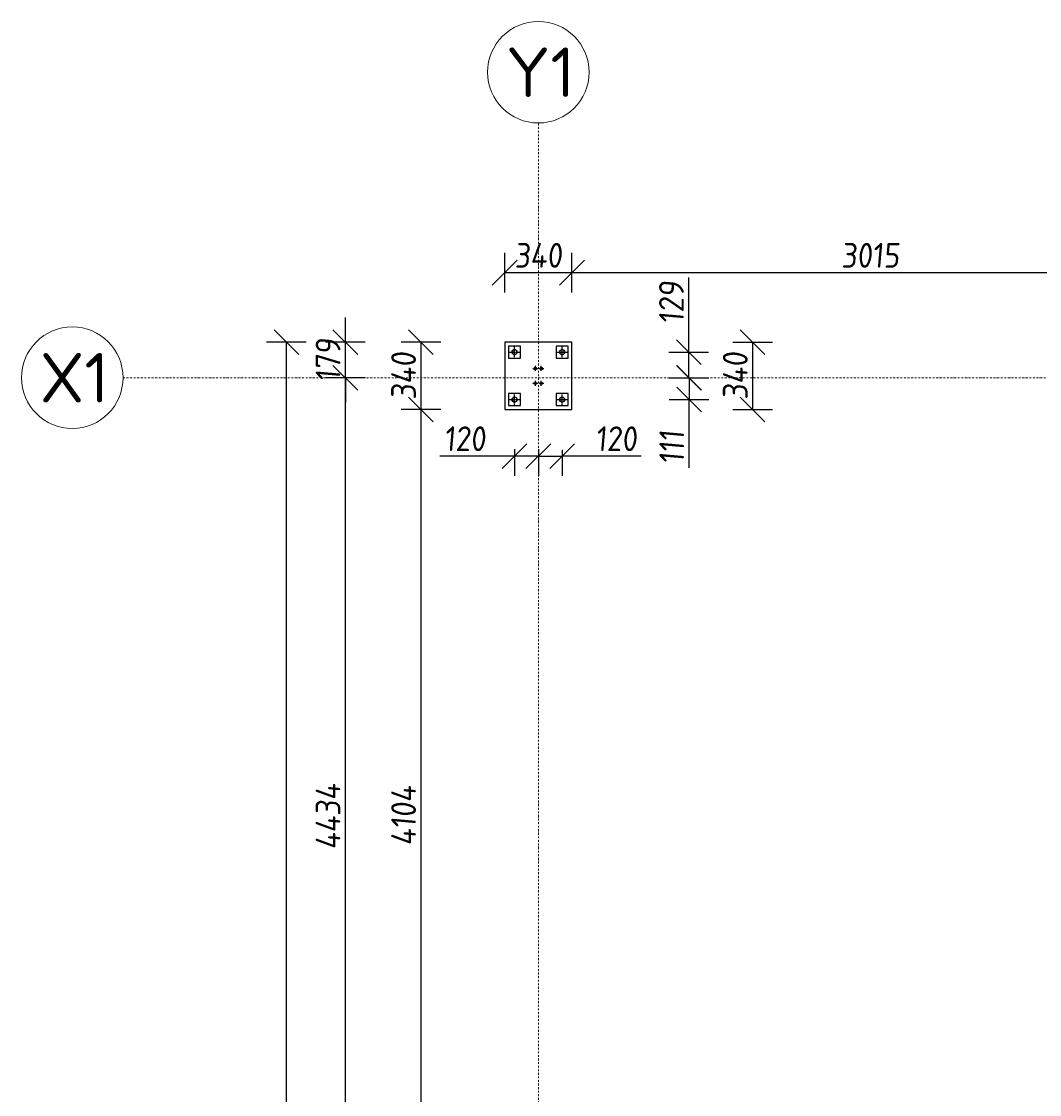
# Model space of a CAD drawing. Header units: millimetres. Extents: x -466 to 16805, y 551 to 14310.
# Tile 5 of 9: x -466 to 4677, y 7915 to 13336. Entities that reach past the tile are written whole.
import ezdxf

# ---------------------------------------------------------------- set-up
doc = ezdxf.new("R2010")
doc.units = ezdxf.units.MM
doc.linetypes.add('CENTER', pattern=[2, 1.25, -0.25, 0.25, -0.25])
doc.linetypes.add('Kropki i Kreski', pattern=[360, 180, -90, 0, -90])
doc.layers.add('Osie_Nr_pióra__101_Nr_pióra__7', color=3, linetype='Continuous', lineweight=18)
for name, color, linetype in [('Rbcs_EX_Osie', 7, 'Continuous'), ('Rbcs_EX_Profile', 7, 'Continuous'), ('Rbcs_EX_Siatki', 7, 'Continuous'), ('Rbcs_EX_Wymiary', 7, 'Continuous')]:
    doc.layers.add(name, color=color, linetype=linetype)
doc.styles.add('RBCS_dim', font='isocpeur.ttf', dxfattribs={"width": 0.9, "oblique": 5})
doc.styles.add('RBCS_opis1', font='isocpeur.ttf', dxfattribs={"oblique": 5, "height": 5})
doc.dimstyles.new('Copy of RBCS_STANDARD', dxfattribs={"dimtxt": 2.5, "dimasz": 2.5, "dimexe": 2, "dimexo": 5, "dimgap": 0.5, "dimtad": 1, "dimdec": 0, "dimtxsty": 'RBCS_dim', "dimblk": 'OBLIQUE', "dimcen": 2.5, "dimclrd": 3, "dimclre": 3, "dimclrt": 6, "dimadec": 0, "dimazin": 0, "dimtfac": 1, "dimtdec": 0, "dimtix": 1, "dimtmove": 0, "dimatfit": 3, "dimfxl": 2, "dimfxlon": 1, "dimarcsym": 0})

# ---------------------------------------------------------------- blocks, each defined once
blk = doc.blocks.new('_OBLIQUE')
at = {"color": 0, "linetype": 'ByBlock'}
blk.add_line((-0.5, -0.5), (0.5, 0.5), dxfattribs=at)
blk = doc.blocks.new('*D165')
at = {"layer": 'Defpoints', "color": 0, "lineweight": 25, "transparency": 16777216}
for p in [(2315.2, 12067.3), (1975.2, 11715.9), (2315.2, 11715.9)]:
    blk.add_point(p, dxfattribs=at)
at = {"layer": 'Rbcs_EX_Wymiary', "color": 3, "lineweight": -2, "transparency": 16777216}
for p, q in [((1975.2, 11967.3), (1975.2, 12167.3)), ((2315.2, 11967.3), (2315.2, 12167.3)), ((1975.2, 12067.3), (2315.2, 12067.3))]:
    blk.add_line(p, q, dxfattribs=at)
at = {"layer": 'Rbcs_EX_Wymiary', "color": 3, "lineweight": -2, "transparency": 16777216, "xscale": 125, "yscale": 125, "zscale": 125, "rotation": 180}
blk.add_blockref('_OBLIQUE', (1975.2, 12067.3), dxfattribs=at)
at = {"layer": 'Rbcs_EX_Wymiary', "color": 3, "lineweight": -2, "transparency": 16777216, "xscale": 125, "yscale": 125, "zscale": 125}
blk.add_blockref('_OBLIQUE', (2315.2, 12067.3), dxfattribs=at)
at = {"layer": 'Rbcs_EX_Wymiary', "color": 6, "transparency": 16777216, "insert": (2145.2, 12154.8), "char_height": 125, "attachment_point": 5, "style": 'RBCS_dim'}
blk.add_mtext('340', dxfattribs=at)
blk = doc.blocks.new('*D166')
at = {"layer": 'Defpoints', "color": 0, "lineweight": 25, "transparency": 16777216}
for p in [(5330.2, 12067.3), (2315.2, 11715.9), (5330.2, 11736.4)]:
    blk.add_point(p, dxfattribs=at)
at = {"layer": 'Rbcs_EX_Wymiary', "color": 3, "lineweight": -2, "transparency": 16777216}
for p, q in [((2315.2, 11967.3), (2315.2, 12167.3)), ((5330.2, 11986.4), (5330.2, 12167.3)), ((2315.2, 12067.3), (5330.2, 12067.3))]:
    blk.add_line(p, q, dxfattribs=at)
at = {"layer": 'Rbcs_EX_Wymiary', "color": 3, "lineweight": -2, "transparency": 16777216, "xscale": 125, "yscale": 125, "zscale": 125, "rotation": 180}
blk.add_blockref('_OBLIQUE', (2315.2, 12067.3), dxfattribs=at)
at = {"layer": 'Rbcs_EX_Wymiary', "color": 3, "lineweight": -2, "transparency": 16777216, "xscale": 125, "yscale": 125, "zscale": 125}
blk.add_blockref('_OBLIQUE', (5330.2, 12067.3), dxfattribs=at)
at = {"layer": 'Rbcs_EX_Wymiary', "color": 6, "transparency": 16777216, "insert": (3822.7, 12154.8), "char_height": 125, "attachment_point": 5, "style": 'RBCS_dim'}
blk.add_mtext('3015', dxfattribs=at)
blk = doc.blocks.new('*D174')
at = {"layer": 'Defpoints', "color": 0, "lineweight": 25, "transparency": 16777216}
for p in [(1975.2, 11715.9), (1551.9, 11375.9), (1975.2, 11375.9)]:
    blk.add_point(p, dxfattribs=at)
at = {"layer": 'Rbcs_EX_Wymiary', "color": 3, "lineweight": -2, "transparency": 16777216}
for p, q in [((1651.9, 11715.9), (1451.9, 11715.9)), ((1551.9, 11715.9), (1551.9, 11375.9)), ((1651.9, 11375.9), (1451.9, 11375.9))]:
    blk.add_line(p, q, dxfattribs=at)
at = {"layer": 'Rbcs_EX_Wymiary', "color": 3, "lineweight": -2, "transparency": 16777216, "xscale": 125, "yscale": 125, "zscale": 125}
for p, rotation in [((1551.9, 11715.9), 90), ((1551.9, 11375.9), 270)]:
    blk.add_blockref('_OBLIQUE', p, dxfattribs=dict(at, rotation=rotation))
at = {"layer": 'Rbcs_EX_Wymiary', "color": 6, "transparency": 16777216, "insert": (1464.4, 11545.9), "char_height": 125, "attachment_point": 5, "rotation": 90, "style": 'RBCS_dim'}
blk.add_mtext('340', dxfattribs=at)
blk = doc.blocks.new('*D175')
at = {"layer": 'Defpoints', "color": 0, "lineweight": 25, "transparency": 16777216}
for p in [(1975.2, 11375.9), (1551.9, 7272.4), (1972.2, 7272.4)]:
    blk.add_point(p, dxfattribs=at)
at = {"layer": 'Rbcs_EX_Wymiary', "color": 3, "lineweight": -2, "transparency": 16777216}
for p, q in [((1651.9, 11375.9), (1451.9, 11375.9)), ((1551.9, 11375.9), (1551.9, 7272.4)), ((1651.9, 7272.4), (1451.9, 7272.4))]:
    blk.add_line(p, q, dxfattribs=at)
at = {"layer": 'Rbcs_EX_Wymiary', "color": 3, "lineweight": -2, "transparency": 16777216, "xscale": 125, "yscale": 125, "zscale": 125}
for p, rotation in [((1551.9, 11375.9), 90), ((1551.9, 7272.4), 270)]:
    blk.add_blockref('_OBLIQUE', p, dxfattribs=dict(at, rotation=rotation))
at = {"layer": 'Rbcs_EX_Wymiary', "color": 6, "transparency": 16777216, "insert": (1464.4, 9324.1), "char_height": 125, "attachment_point": 5, "rotation": 90, "style": 'RBCS_dim'}
blk.add_mtext('4104', dxfattribs=at)
blk = doc.blocks.new('*D213')
at = {"layer": 'Defpoints', "color": 0, "lineweight": 25, "transparency": 16777216}
for p in [(1170.3, 11536.4), (1975.2, 11536.4), (1972.2, 7102.4)]:
    blk.add_point(p, dxfattribs=at)
at = {"layer": 'Rbcs_EX_Wymiary', "color": 3, "lineweight": -2, "transparency": 16777216}
for p, q in [((1270.3, 11536.4), (1070.3, 11536.4)), ((1170.3, 7102.4), (1170.3, 11536.4)), ((1270.3, 7102.4), (1070.3, 7102.4))]:
    blk.add_line(p, q, dxfattribs=at)
at = {"layer": 'Rbcs_EX_Wymiary', "color": 3, "lineweight": -2, "transparency": 16777216, "xscale": 125, "yscale": 125, "zscale": 125}
for p, rotation in [((1170.3, 11536.4), 90), ((1170.3, 7102.4), 270)]:
    blk.add_blockref('_OBLIQUE', p, dxfattribs=dict(at, rotation=rotation))
at = {"layer": 'Rbcs_EX_Wymiary', "color": 6, "transparency": 16777216, "insert": (1082.8, 9319.4), "char_height": 125, "attachment_point": 5, "rotation": 90, "style": 'RBCS_dim'}
blk.add_mtext('4434', dxfattribs=at)
blk = doc.blocks.new('*D214')
at = {"layer": 'Defpoints', "color": 0, "lineweight": 25, "transparency": 16777216}
for p in [(1170.3, 11715.9), (1975.2, 11715.9), (1975.2, 11536.4)]:
    blk.add_point(p, dxfattribs=at)
at = {"layer": 'Rbcs_EX_Wymiary', "color": 3, "lineweight": -2, "transparency": 16777216}
for p, q in [((1170.3, 11715.9), (1170.3, 11840.9)), ((1270.3, 11715.9), (1070.3, 11715.9)), ((1170.3, 11536.4), (1170.3, 11715.9)), ((1270.3, 11536.4), (1070.3, 11536.4)), ((1170.3, 11536.4), (1170.3, 11411.4))]:
    blk.add_line(p, q, dxfattribs=at)
at = {"layer": 'Rbcs_EX_Wymiary', "color": 3, "lineweight": -2, "transparency": 16777216, "xscale": 125, "yscale": 125, "zscale": 125}
for p, rotation in [((1170.3, 11715.9), 270), ((1170.3, 11536.4), 90)]:
    blk.add_blockref('_OBLIQUE', p, dxfattribs=dict(at, rotation=rotation))
at = {"layer": 'Rbcs_EX_Wymiary', "color": 6, "transparency": 16777216, "insert": (1082.8, 11626.1), "char_height": 125, "attachment_point": 5, "rotation": 90, "style": 'RBCS_dim'}
blk.add_mtext('179', dxfattribs=at)
blk = doc.blocks.new('*D215')
at = {"layer": 'Defpoints', "color": 0, "lineweight": 25, "transparency": 16777216}
for p in [(872.4, 11715.9), (1975.2, 11715.9), (1975.1, 2488.9)]:
    blk.add_point(p, dxfattribs=at)
at = {"layer": 'Rbcs_EX_Wymiary', "color": 3, "lineweight": -2, "transparency": 16777216}
for p, q in [((972.4, 11715.9), (772.4, 11715.9)), ((872.4, 2488.9), (872.4, 11715.9)), ((972.4, 2488.9), (772.4, 2488.9))]:
    blk.add_line(p, q, dxfattribs=at)
at = {"layer": 'Rbcs_EX_Wymiary', "color": 3, "lineweight": -2, "transparency": 16777216, "xscale": 125, "yscale": 125, "zscale": 125}
for p, rotation in [((872.4, 11715.9), 90), ((872.4, 2488.9), 270)]:
    blk.add_blockref('_OBLIQUE', p, dxfattribs=dict(at, rotation=rotation))
at = {"layer": 'Rbcs_EX_Wymiary', "color": 6, "transparency": 16777216, "insert": (784.9, 7102.4), "char_height": 125, "attachment_point": 5, "rotation": 90, "style": 'RBCS_dim'}
blk.add_mtext('9227', dxfattribs=at)
blk = doc.blocks.new('*D186')
at = {"layer": 'Defpoints', "color": 0, "lineweight": 25, "transparency": 16777216}
for p in [(2025.2, 11425.9), (2145.2, 11425.9), (2145.2, 11140.6)]:
    blk.add_point(p, dxfattribs=at)
at = {"layer": 'Rbcs_EX_Wymiary', "color": 3, "lineweight": -2, "transparency": 16777216}
for p, q in [((2025.2, 11175.9), (2025.2, 11040.6)), ((2145.2, 11175.9), (2145.2, 11040.6)), ((2025.2, 11140.6), (1648, 11140.6)), ((2145.2, 11140.6), (2025.2, 11140.6))]:
    blk.add_line(p, q, dxfattribs=at)
at = {"layer": 'Rbcs_EX_Wymiary', "color": 3, "lineweight": -2, "transparency": 16777216, "xscale": 125, "yscale": 125, "zscale": 125, "rotation": 180}
blk.add_blockref('_OBLIQUE', (2025.2, 11140.6), dxfattribs=at)
at = {"layer": 'Rbcs_EX_Wymiary', "color": 3, "lineweight": -2, "transparency": 16777216, "xscale": 125, "yscale": 125, "zscale": 125}
blk.add_blockref('_OBLIQUE', (2145.2, 11140.6), dxfattribs=at)
at = {"layer": 'Rbcs_EX_Wymiary', "color": 6, "transparency": 16777216, "insert": (1774.1, 11228.1), "char_height": 125, "attachment_point": 5, "style": 'RBCS_dim'}
blk.add_mtext('120', dxfattribs=at)
blk = doc.blocks.new('*D187')
at = {"layer": 'Defpoints', "color": 0, "lineweight": 25, "transparency": 16777216}
for p in [(2145.2, 11422.5), (2265.2, 11422.5), (2265.2, 11140.6)]:
    blk.add_point(p, dxfattribs=at)
at = {"layer": 'Rbcs_EX_Wymiary', "color": 3, "lineweight": -2, "transparency": 16777216}
for p, q in [((2145.2, 11172.5), (2145.2, 11040.6)), ((2265.2, 11172.5), (2265.2, 11040.6)), ((2145.2, 11140.6), (2265.2, 11140.6)), ((2664.9, 11140.6), (2265.2, 11140.6))]:
    blk.add_line(p, q, dxfattribs=at)
at = {"layer": 'Rbcs_EX_Wymiary', "color": 3, "lineweight": -2, "transparency": 16777216, "xscale": 125, "yscale": 125, "zscale": 125, "rotation": 180}
blk.add_blockref('_OBLIQUE', (2145.2, 11140.6), dxfattribs=at)
at = {"layer": 'Rbcs_EX_Wymiary', "color": 3, "lineweight": -2, "transparency": 16777216, "xscale": 125, "yscale": 125, "zscale": 125}
blk.add_blockref('_OBLIQUE', (2265.2, 11140.6), dxfattribs=at)
at = {"layer": 'Rbcs_EX_Wymiary', "color": 6, "transparency": 16777216, "insert": (2538.8, 11228.1), "char_height": 125, "attachment_point": 5, "style": 'RBCS_dim'}
blk.add_mtext('120', dxfattribs=at)
blk = doc.blocks.new('*D188')
at = {"layer": 'Defpoints', "color": 0, "lineweight": 25, "transparency": 16777216}
for p in [(2265.2, 11665.9), (2145.2, 11536.4), (2905.1, 11536.4)]:
    blk.add_point(p, dxfattribs=at)
at = {"layer": 'Rbcs_EX_Wymiary', "color": 3, "lineweight": -2, "transparency": 16777216}
for p, q in [((2905.1, 11665.9), (2905.1, 12043.1)), ((2805.1, 11665.9), (3005.1, 11665.9)), ((2905.1, 11536.4), (2905.1, 11665.9)), ((2805.1, 11536.4), (3005.1, 11536.4))]:
    blk.add_line(p, q, dxfattribs=at)
at = {"layer": 'Rbcs_EX_Wymiary', "color": 3, "lineweight": -2, "transparency": 16777216, "xscale": 125, "yscale": 125, "zscale": 125}
for p, rotation in [((2905.1, 11665.9), 90), ((2905.1, 11536.4), 270)]:
    blk.add_blockref('_OBLIQUE', p, dxfattribs=dict(at, rotation=rotation))
at = {"layer": 'Rbcs_EX_Wymiary', "color": 6, "transparency": 16777216, "insert": (2817.6, 11917), "char_height": 125, "attachment_point": 5, "rotation": 90, "style": 'RBCS_dim'}
blk.add_mtext('129', dxfattribs=at)
blk = doc.blocks.new('*D189')
at = {"layer": 'Defpoints', "color": 0, "lineweight": 25, "transparency": 16777216}
for p in [(2145.2, 11536.4), (2265.2, 11425.9), (2906.6, 11425.9)]:
    blk.add_point(p, dxfattribs=at)
at = {"layer": 'Rbcs_EX_Wymiary', "color": 3, "lineweight": -2, "transparency": 16777216}
for p, q in [((2806.6, 11536.4), (3006.6, 11536.4)), ((2906.6, 11536.4), (2906.6, 11425.9)), ((2806.6, 11425.9), (3006.6, 11425.9)), ((2906.6, 11081.3), (2906.6, 11425.9))]:
    blk.add_line(p, q, dxfattribs=at)
at = {"layer": 'Rbcs_EX_Wymiary', "color": 3, "lineweight": -2, "transparency": 16777216, "xscale": 125, "yscale": 125, "zscale": 125}
for p, rotation in [((2906.6, 11536.4), 90), ((2906.6, 11425.9), 270)]:
    blk.add_blockref('_OBLIQUE', p, dxfattribs=dict(at, rotation=rotation))
at = {"layer": 'Rbcs_EX_Wymiary', "color": 6, "transparency": 16777216, "insert": (2819.1, 11184.9), "char_height": 125, "attachment_point": 5, "rotation": 90, "style": 'RBCS_dim'}
blk.add_mtext('111', dxfattribs=at)
blk = doc.blocks.new('*D190')
at = {"layer": 'Defpoints', "color": 0, "lineweight": 25, "transparency": 16777216}
for p in [(2315.2, 11715.9), (2315.2, 11375.9), (3227.6, 11375.9)]:
    blk.add_point(p, dxfattribs=at)
at = {"layer": 'Rbcs_EX_Wymiary', "color": 3, "lineweight": -2, "transparency": 16777216}
for p, q in [((3127.6, 11715.9), (3327.6, 11715.9)), ((3227.6, 11715.9), (3227.6, 11375.9)), ((3127.6, 11375.9), (3327.6, 11375.9))]:
    blk.add_line(p, q, dxfattribs=at)
at = {"layer": 'Rbcs_EX_Wymiary', "color": 3, "lineweight": -2, "transparency": 16777216, "xscale": 125, "yscale": 125, "zscale": 125}
for p, rotation in [((3227.6, 11715.9), 90), ((3227.6, 11375.9), 270)]:
    blk.add_blockref('_OBLIQUE', p, dxfattribs=dict(at, rotation=rotation))
at = {"layer": 'Rbcs_EX_Wymiary', "color": 6, "transparency": 16777216, "insert": (3140.1, 11545.9), "char_height": 125, "attachment_point": 5, "rotation": 90, "style": 'RBCS_dim'}
blk.add_mtext('340', dxfattribs=at)

msp = doc.modelspace()

# ---------------------------------------------------------------- linework, layer by layer
at = {"layer": 'Osie_Nr_pióra__101_Nr_pióra__7', "linetype": 'Kropki i Kreski', "ltscale": 0.05}
for p, q in [((2145.2, 1064.5), (2145.2, 12823.5)), ((47, 11536.4), (16291.7, 11536.3))]:
    msp.add_line(p, q, dxfattribs=at)
at = {"layer": 'Osie_Nr_pióra__101_Nr_pióra__7', "linetype": 'Continuous'}
for p, q in [((2145.2, 12823.5), (2145.2, 12823.5)), ((2145.2, 12823.5), (2145.2, 12823.5)), ((47, 11536.4), (47.1, 11536.4)), ((47, 11536.4), (47.1, 11536.4))]:
    msp.add_line(p, q, dxfattribs=at)
at = {"layer": 'Rbcs_EX_Osie', "color": 5, "linetype": 'CENTER'}
for p, q in [((1999.2, 11665.9), (2051.2, 11665.9)), ((2025.2, 11639.9), (2025.2, 11691.9)), ((2239.2, 11665.9), (2291.2, 11665.9)), ((2265.2, 11639.9), (2265.2, 11691.9)), ((2117.2, 11583.4), (2143.2, 11583.4)), ((2130.2, 11570.4), (2130.2, 11596.4)), ((2147.2, 11583.4), (2173.2, 11583.4)), ((2160.2, 11570.4), (2160.2, 11596.4)), ((2117.2, 11508.4), (2143.2, 11508.4)), ((2130.2, 11495.4), (2130.2, 11521.4)), ((2147.2, 11508.4), (2173.2, 11508.4)), ((2160.2, 11495.4), (2160.2, 11521.4)), ((2025.2, 11399.9), (2025.2, 11451.9)), ((2265.2, 11399.9), (2265.2, 11451.9)), ((1999.2, 11425.9), (2051.2, 11425.9)), ((2239.2, 11425.9), (2291.2, 11425.9))]:
    msp.add_line(p, q, dxfattribs=at)
at = {"layer": 'Rbcs_EX_Profile'}
for p, q in [((1975.2, 11715.9), (1975.2, 11375.9)), ((2315.2, 11715.9), (1975.2, 11715.9)), ((2315.2, 11375.9), (2315.2, 11715.9)), ((1995.2, 11695.9), (1995.2, 11635.9)), ((2055.2, 11695.9), (1995.2, 11695.9)), ((2014.1, 11670.5), (2013.2, 11665.9)), ((2014.1, 11670.2), (2013.2, 11665.6)), ((2013.2, 11665.9), (2013.2, 11660.9)), ((2013.2, 11665.6), (2014.1, 11661)), ((2016.7, 11674.4), (2014.1, 11670.5)), ((2016.7, 11674.1), (2014.1, 11670.2)), ((2014.1, 11661), (2016.7, 11657.1)), ((2020.6, 11677), (2016.7, 11674.4)), ((2020.6, 11676.7), (2016.7, 11674.1)), ((2016.7, 11657.1), (2020.6, 11654.5)), ((2025.2, 11677.9), (2020.6, 11677)), ((2025.2, 11677.6), (2020.6, 11676.7)), ((2029.8, 11677), (2025.2, 11677.9)), ((2029.8, 11676.7), (2025.2, 11677.6)), ((2033.7, 11674.4), (2029.8, 11677)), ((2033.7, 11674.1), (2029.8, 11676.7)), ((2029.8, 11654.5), (2033.7, 11657.1)), ((2036.3, 11670.5), (2033.7, 11674.4)), ((2036.3, 11670.2), (2033.7, 11674.1)), ((2033.7, 11657.1), (2036.3, 11661)), ((2037.2, 11665.9), (2036.3, 11670.5)), ((2037.2, 11665.6), (2036.3, 11670.2)), ((2036.3, 11661), (2037.2, 11665.6)), ((2037.2, 11660.9), (2037.2, 11665.9)), ((2055.2, 11635.9), (2055.2, 11695.9)), ((2235.2, 11695.9), (2235.2, 11635.9)), ((2295.2, 11695.9), (2235.2, 11695.9)), ((2254.1, 11670.5), (2253.2, 11665.9)), ((2254.1, 11670.2), (2253.2, 11665.6)), ((2253.2, 11665.9), (2253.2, 11660.9)), ((2253.2, 11665.6), (2254.1, 11661)), ((2256.7, 11674.4), (2254.1, 11670.5)), ((2256.7, 11674.1), (2254.1, 11670.2)), ((2254.1, 11661), (2256.7, 11657.1)), ((2260.6, 11677), (2256.7, 11674.4)), ((2260.6, 11676.7), (2256.7, 11674.1)), ((2256.7, 11657.1), (2260.6, 11654.5)), ((2265.2, 11677.9), (2260.6, 11677)), ((2265.2, 11677.6), (2260.6, 11676.7)), ((2269.8, 11677), (2265.2, 11677.9)), ((2269.8, 11676.7), (2265.2, 11677.6)), ((2273.7, 11674.4), (2269.8, 11677)), ((2273.7, 11674.1), (2269.8, 11676.7)), ((2269.8, 11654.5), (2273.7, 11657.1)), ((2276.3, 11670.5), (2273.7, 11674.4)), ((2276.3, 11670.2), (2273.7, 11674.1)), ((2273.7, 11657.1), (2276.3, 11661)), ((2277.2, 11665.9), (2276.3, 11670.5)), ((2277.2, 11665.6), (2276.3, 11670.2)), ((2276.3, 11661), (2277.2, 11665.6)), ((2277.2, 11660.9), (2277.2, 11665.9)), ((2295.2, 11635.9), (2295.2, 11695.9)), ((1995.2, 11635.9), (2055.2, 11635.9)), ((2020.6, 11654.5), (2025.2, 11653.6)), ((2025.2, 11653.6), (2029.8, 11654.5)), ((2235.2, 11635.9), (2295.2, 11635.9)), ((2260.6, 11654.5), (2265.2, 11653.6)), ((2265.2, 11653.6), (2269.8, 11654.5)), ((1995.2, 11455.9), (1995.2, 11395.9)), ((2055.2, 11455.9), (1995.2, 11455.9)), ((2055.2, 11395.9), (2055.2, 11455.9)), ((2235.2, 11455.9), (2235.2, 11395.9)), ((2295.2, 11455.9), (2235.2, 11455.9)), ((2295.2, 11395.9), (2295.2, 11455.9)), ((1995.2, 11395.9), (2055.2, 11395.9)), ((2013.2, 11430.9), (2013.2, 11425.9)), ((2014.1, 11430.7), (2013.2, 11426.1)), ((2013.2, 11426.1), (2014.1, 11421.5)), ((2013.2, 11425.9), (2014.1, 11421.3)), ((2016.7, 11434.6), (2014.1, 11430.7)), ((2014.1, 11421.5), (2016.7, 11417.6)), ((2014.1, 11421.3), (2016.7, 11417.4)), ((2020.6, 11437.2), (2016.7, 11434.6)), ((2016.7, 11417.6), (2020.6, 11415)), ((2016.7, 11417.4), (2020.6, 11414.8)), ((2025.2, 11438.1), (2020.6, 11437.2)), ((2020.6, 11415), (2025.2, 11414.1)), ((2020.6, 11414.8), (2025.2, 11413.9)), ((2029.8, 11437.2), (2025.2, 11438.1)), ((2025.2, 11414.1), (2029.8, 11415)), ((2025.2, 11413.9), (2029.8, 11414.8)), ((2033.7, 11434.6), (2029.8, 11437.2)), ((2029.8, 11415), (2033.7, 11417.6)), ((2029.8, 11414.8), (2033.7, 11417.4)), ((2036.3, 11430.7), (2033.7, 11434.6)), ((2033.7, 11417.6), (2036.3, 11421.5)), ((2036.3, 11421.5), (2033.7, 11417.6)), ((2033.7, 11417.4), (2036.3, 11421.3)), ((2037.2, 11426.1), (2036.3, 11430.7)), ((2036.3, 11421.5), (2037.2, 11426.1)), ((2037.2, 11426.1), (2036.3, 11421.5)), ((2036.3, 11421.3), (2037.2, 11425.9)), ((2037.2, 11425.9), (2037.2, 11430.9)), ((2235.2, 11395.9), (2295.2, 11395.9)), ((2253.2, 11430.9), (2253.2, 11425.9)), ((2254.1, 11430.7), (2253.2, 11426.1)), ((2253.2, 11426.1), (2254.1, 11421.5)), ((2253.2, 11425.9), (2254.1, 11421.3)), ((2256.7, 11434.6), (2254.1, 11430.7)), ((2254.1, 11421.5), (2256.7, 11417.6)), ((2254.1, 11421.3), (2256.7, 11417.4)), ((2260.6, 11437.2), (2256.7, 11434.6)), ((2256.7, 11417.6), (2260.6, 11415)), ((2256.7, 11417.4), (2260.6, 11414.8)), ((2265.2, 11438.1), (2260.6, 11437.2)), ((2260.6, 11415), (2265.2, 11414.1)), ((2260.6, 11414.8), (2265.2, 11413.9)), ((2269.8, 11437.2), (2265.2, 11438.1)), ((2265.2, 11414.1), (2269.8, 11415)), ((2265.2, 11413.9), (2269.8, 11414.8)), ((2273.7, 11434.6), (2269.8, 11437.2)), ((2269.8, 11415), (2273.7, 11417.6)), ((2269.8, 11414.8), (2273.7, 11417.4)), ((2276.3, 11430.7), (2273.7, 11434.6)), ((2273.7, 11417.6), (2276.3, 11421.5)), ((2273.7, 11417.4), (2276.3, 11421.3)), ((2277.2, 11426.1), (2276.3, 11430.7)), ((2277.2, 11426.1), (2276.3, 11421.5)), ((2276.3, 11421.5), (2277.2, 11426.1)), ((2276.3, 11421.3), (2277.2, 11425.9)), ((2277.2, 11425.9), (2277.2, 11430.9)), ((1975.2, 11375.9), (2315.2, 11375.9))]:
    msp.add_line(p, q, dxfattribs=at)
for centre, radius in [((2025.2, 11665.9), 13), ((2265.2, 11665.9), 13), ((2130.2, 11583.4), 6.5), ((2160.2, 11583.4), 6.5), ((2130.2, 11508.4), 6.5), ((2160.2, 11508.4), 6.5), ((2025.2, 11425.9), 13), ((2265.2, 11425.9), 13)]:
    msp.add_circle(centre, radius, dxfattribs=at)
at = {"layer": 'Rbcs_EX_Siatki', "color": 3, "lineweight": 0}
for centre in [(2145.2, 13080), (-209.4, 11536.4)]:
    msp.add_circle(centre, 256.5, dxfattribs=at)

# ---------------------------------------------------------------- texts
at = {"layer": 'Rbcs_EX_Siatki', "color": 3, "style": 'RBCS_opis1'}
for s, p in [('Y1', (1981.2, 12955)), ('X1', (-373.5, 11411.4))]:
    msp.add_text(s, height=250, dxfattribs=at).set_placement(p)

# ---------------------------------------------------------------- dimensions: what is measured, and where the dimension line sits
at = {"layer": 'Rbcs_EX_Wymiary'}
for base, p1, p2, picture, middle in [((2315.2, 12067.3), (1975.2, 11715.9), (2315.2, 11715.9), '*D165', (2145.2, 12154.8)), ((5330.2, 12067.3), (2315.2, 11715.9), (5330.2, 11736.4), '*D166', (3822.7, 12154.8))]:
    dim = msp.add_linear_dim(base=base, p1=p1, p2=p2, dimstyle='Copy of RBCS_STANDARD', dxfattribs=at)
    dim.commit()
    dim.dimension.update_dxf_attribs({"geometry": picture, "text_midpoint": middle})
for base, p1, p2, picture, middle in [((2905.0681, 11536.3698), (2265.1667, 11665.8665), (2145.174, 11536.3698), '*D188', (2905.0681, 11916.9595)), ((2906.5751, 11425.8665), (2145.174, 11536.3698), (2265.1667, 11425.8665), '*D189', (2910.3251, 11184.8504))]:
    dim = msp.add_linear_dim(base=base, p1=p1, p2=p2, angle=90, dimstyle='Copy of RBCS_STANDARD', dxfattribs=at)
    dim.commit()
    dim.dimension.update_dxf_attribs({"geometry": picture, "text_midpoint": middle, "dimtype": 160})
for base, p1, p2, picture, middle in [((1170.342, 11715.8665), (1975.1667, 11536.3702), (1975.1667, 11715.8665), '*D214', (1082.842, 11626.1183)), ((872.4, 11715.9), (1975.1, 2488.9), (1975.2, 11715.9), '*D215', (784.9, 7102.4)), ((1551.9, 11375.9), (1975.2, 11715.9), (1975.2, 11375.9), '*D174', (1464.4, 11545.9)), ((3227.6, 11375.9), (2315.2, 11715.9), (2315.2, 11375.9), '*D190', (3140.1, 11545.9)), ((1170.3, 11536.4), (1972.2, 7102.4), (1975.2, 11536.4), '*D213', (1082.8, 9319.4)), ((1551.9169, 7272.3663), (1975.1667, 11375.8665), (1972.157, 7272.3663), '*D175', (1464.4169, 9324.1164))]:
    dim = msp.add_linear_dim(base=base, p1=p1, p2=p2, angle=90, dimstyle='Copy of RBCS_STANDARD', dxfattribs=at)
    dim.commit()
    dim.dimension.update_dxf_attribs({"geometry": picture, "text_midpoint": middle})
for base, p1, p2, picture, middle in [((2145.2, 11140.6), (2025.2, 11425.9), (2145.2, 11425.9), '*D186', (1774.1, 11140.6)), ((2265.2, 11140.6), (2145.2, 11422.5), (2265.2, 11422.5), '*D187', (2538.8, 11144.1))]:
    dim = msp.add_linear_dim(base=base, p1=p1, p2=p2, dimstyle='Copy of RBCS_STANDARD', dxfattribs=at)
    dim.commit()
    dim.dimension.update_dxf_attribs({"geometry": picture, "text_midpoint": middle, "dimtype": 160})

doc.saveas('drawing.dxf')
